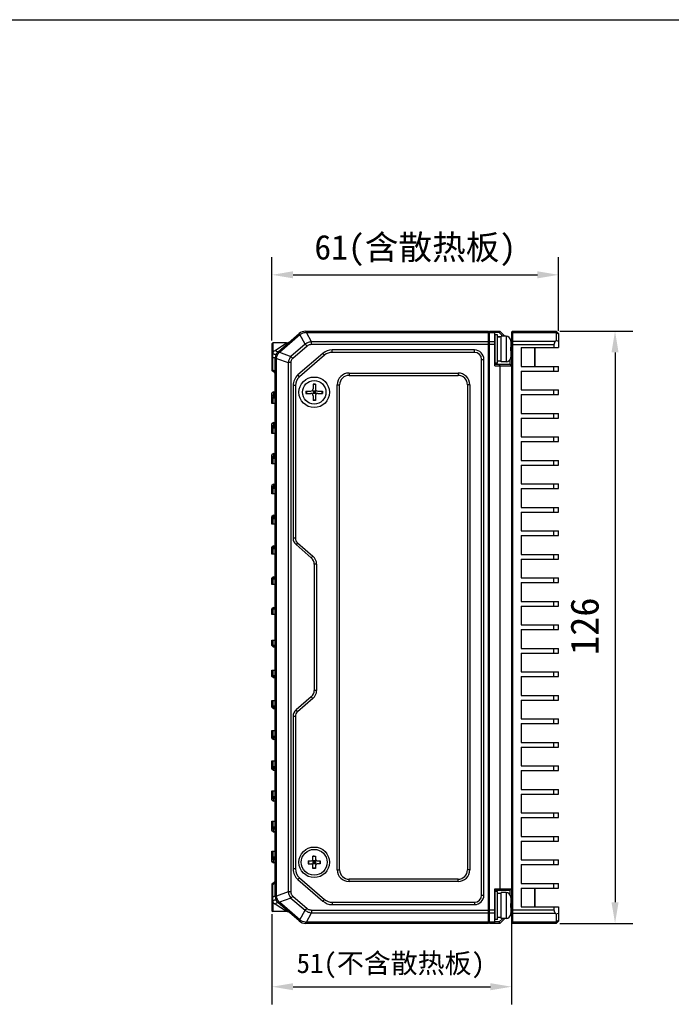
# Model space of a CAD drawing. Header units: millimetres. Extents: x 0 to 420, y 0 to 297.
# Tile 38 of 54: x 118 to 210, y 157 to 297. Entities that reach past the tile are written whole.
import ezdxf

# ---------------------------------------------------------------- set-up
doc = ezdxf.new("R2010")
doc.units = ezdxf.units.MM
doc.header["$LTSCALE"] = 23.1
doc.header["$PDMODE"] = 3
doc.header["$PDSIZE"] = 8
doc.layers.get('0').update_dxf_attribs({"linetype": 'CONTINUOUS'})
doc.layers.get('Defpoints').update_dxf_attribs({"linetype": 'CONTINUOUS'})
doc.layers.add('00_COMPONENTS', color=7, linetype='CONTINUOUS')
doc.layers.add('51__DRAFT_DIMS', color=7, linetype='CONTINUOUS')
doc.styles.get("Standard").update_dxf_attribs({"font": 'simfang.ttf'})
doc.dimstyles.new('DIMSTYLE_1', dxfattribs={"dimtxt": 4, "dimasz": 3, "dimexe": 2.5, "dimexo": 0.5, "dimgap": 1, "dimtad": 1, "dimlfac": 1.5, "dimdsep": 46, "dimtxsty": 'STANDARD', "dimblk": '_FILLED', "dimblk1": '_FILLED', "dimblk2": '_FILLED', "dimcen": 0.09, "dimclrt": 7, "dimazin": 2, "dimtp": 0.3, "dimtm": 0.3, "dimtfac": 1, "dimtofl": 0, "dimtmove": 0, "dimatfit": 3, "dimldrblk": '_FILLED', "dimfxl": 1, "dimtolj": 1, "dimarcsym": 0})
doc.dimstyles.new('DIMSTYLE_2', dxfattribs={"dimtxt": 4, "dimasz": 3, "dimexe": 2.5, "dimexo": 0.5, "dimgap": 1, "dimtad": 1, "dimlfac": 1.5, "dimdsep": 46, "dimtxsty": 'STANDARD', "dimblk": '_FILLED', "dimblk1": '_FILLED', "dimblk2": '_FILLED', "dimcen": 0.09, "dimclrt": 7, "dimazin": 2, "dimtp": 0.5, "dimtm": 0.5, "dimtfac": 1, "dimtofl": 0, "dimtmove": 0, "dimatfit": 3, "dimldrblk": '_FILLED', "dimfxl": 1, "dimtolj": 1, "dimarcsym": 0})

# ---------------------------------------------------------------- blocks, each defined once
blk = doc.blocks.new('_FILLED')
at = {"color": 0, "linetype": 'ByBlock'}
blk.add_solid([(0, 0), (-1, 0.167), (-1, -0.167)], dxfattribs=at)
blk = doc.blocks.new('*D20')
at = {"layer": '51__DRAFT_DIMS', "color": 0, "lineweight": -2}
for p, q in [((153.35, 251.51), (153.35, 263.31)), ((194.02, 252.88), (194.02, 263.31)), ((156.35, 260.81), (191.02, 260.81))]:
    blk.add_line(p, q, dxfattribs=at)
at = {"layer": 'Defpoints', "color": 0}
for p in [(194.02, 260.81), (194.02, 252.38), (153.35, 251.01)]:
    blk.add_point(p, dxfattribs=at)
at = {"layer": '51__DRAFT_DIMS', "color": 0, "linetype": 'ByBlock', "lineweight": -2, "xscale": 3, "yscale": 3, "zscale": 3, "rotation": 180}
blk.add_blockref('_FILLED', (153.35, 260.81), dxfattribs=at)
at = {"layer": '51__DRAFT_DIMS', "color": 0, "linetype": 'ByBlock', "lineweight": -2, "xscale": 3, "yscale": 3, "zscale": 3}
blk.add_blockref('_FILLED', (194.02, 260.81), dxfattribs=at)
at = {"layer": '51__DRAFT_DIMS', "color": 7, "insert": (173.69, 266.48), "char_height": 3.5, "attachment_point": 2, "line_spacing_factor": 0.9}
blk.add_mtext('\\A1;61(含散热板){}{{\\H0.7x;}{}}', dxfattribs=at)
blk = doc.blocks.new('*D2')
at = {"layer": '51__DRAFT_DIMS', "color": 0, "lineweight": -2}
for p, q in [((194.19, 252.81), (204.52, 252.81)), ((202.02, 249.81), (202.02, 171.81)), ((194.19, 168.81), (204.52, 168.81))]:
    blk.add_line(p, q, dxfattribs=at)
at = {"layer": 'Defpoints', "color": 0}
for p in [(193.69, 252.81), (193.69, 168.81), (202.02, 168.81)]:
    blk.add_point(p, dxfattribs=at)
at = {"layer": '51__DRAFT_DIMS', "color": 0, "linetype": 'ByBlock', "lineweight": -2, "xscale": 3, "yscale": 3, "zscale": 3}
for p, rotation in [((202.02, 252.81), 89.99999999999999), ((202.02, 168.81), 270)]:
    blk.add_blockref('_FILLED', p, dxfattribs=dict(at, rotation=rotation))
at = {"layer": '51__DRAFT_DIMS', "color": 7, "insert": (195.69, 210.96), "char_height": 4, "attachment_point": 2, "rotation": 90, "line_spacing_factor": 0.9}
blk.add_mtext('\\A1;126', dxfattribs=at)
blk = doc.blocks.new('*D21')
at = {"layer": '51__DRAFT_DIMS', "color": 0, "lineweight": -2}
for p, q in [((153.35, 170.11), (153.35, 157.33)), ((187.35, 169.98), (187.35, 157.33)), ((156.35, 159.83), (184.35, 159.83))]:
    blk.add_line(p, q, dxfattribs=at)
at = {"layer": 'Defpoints', "color": 0}
for p in [(153.35, 170.61), (187.35, 170.48), (187.35, 159.83)]:
    blk.add_point(p, dxfattribs=at)
at = {"layer": '51__DRAFT_DIMS', "color": 0, "linetype": 'ByBlock', "lineweight": -2, "xscale": 3, "yscale": 3, "zscale": 3, "rotation": 180}
blk.add_blockref('_FILLED', (153.35, 159.83), dxfattribs=at)
at = {"layer": '51__DRAFT_DIMS', "color": 0, "linetype": 'ByBlock', "lineweight": -2, "xscale": 3, "yscale": 3, "zscale": 3}
blk.add_blockref('_FILLED', (187.35, 159.83), dxfattribs=at)
at = {"layer": '51__DRAFT_DIMS', "color": 7, "insert": (170.21, 164.57), "char_height": 2.8, "attachment_point": 2, "line_spacing_factor": 0.9}
blk.add_mtext('\\A1;51(不含散热板){}{{\\H0.7x;}{}}', dxfattribs=at)

msp = doc.modelspace()

# ---------------------------------------------------------------- linework, layer by layer
at = {"color": 7}
msp.add_line((0, 297), (420, 297), dxfattribs=at)
at = {"layer": '00_COMPONENTS', "color": 7}
for p, q in [((158.1525, 252.8137), (158.123, 252.6431)), ((158.1525, 252.8137), (184.0877, 252.8137)), ((158.2425, 252.8137), (158.2425, 252.6519)), ((184.0877, 168.8137), (184.0877, 252.8137)), ((184.2211, 168.8137), (184.2211, 252.8137)), ((184.2211, 252.8137), (185.6877, 252.8137)), ((184.9544, 247.9138), (184.9544, 252.8137)), ((185.6877, 252.8137), (185.6049, 252.6137)), ((186.3877, 252.1137), (185.6877, 252.8137)), ((187.4877, 252.8137), (187.3544, 252.6804)), ((187.4877, 252.8137), (187.4877, 168.8137)), ((187.4877, 252.8137), (193.6877, 252.8137)), ((193.6877, 252.8137), (193.6877, 251.4804)), ((194.0211, 252.4804), (193.6877, 252.8137)), ((154.2388, 249.9062), (157.2181, 252.4673)), ((154.4222, 249.8205), (157.3327, 252.3225)), ((157.2124, 252.4625), (157.3327, 252.3225)), ((157.2181, 252.4673), (157.3407, 252.329)), ((157.3327, 252.3225), (157.3407, 252.329)), ((158.0882, 250.961), (157.3327, 252.3225)), ((158.9877, 251.3089), (158.2425, 252.6519)), ((158.2425, 252.6519), (184.0877, 252.6519)), ((184.0877, 252.2804), (184.2211, 252.2804)), ((184.0877, 252.0851), (184.2211, 252.0851)), ((184.2211, 252.6487), (184.9544, 252.6487)), ((185.6049, 252.6137), (184.9544, 252.6137)), ((185.3544, 252.2804), (185.0211, 252.2804)), ((185.0211, 248.2823), (185.0211, 252.2785)), ((185.3544, 248.2823), (185.3544, 252.2785)), ((186.1049, 252.1137), (185.6049, 252.6137)), ((185.8877, 248.4471), (185.8877, 252.1137)), ((186.5544, 252.1137), (185.8877, 252.1137)), ((186.5544, 252.1137), (186.5544, 248.4471)), ((187.2211, 251.4471), (187.2204, 251.4469)), ((187.2211, 251.4162), (187.2211, 250.5471)), ((187.3544, 252.6804), (187.3544, 168.9471)), ((187.4877, 252.6185), (187.3544, 252.5242)), ((187.4877, 252.6185), (193.6877, 252.6185)), ((193.6877, 251.4804), (193.5497, 251.3423)), ((194.0211, 252.3828), (193.6877, 252.6185)), ((194.0211, 251.3423), (193.6877, 251.4804)), ((194.0211, 252.4804), (194.0211, 250.4804)), ((153.3544, 251.0137), (153.4877, 251.1471)), ((153.3544, 251.0137), (153.3544, 247.2478)), ((153.4877, 251.1471), (153.4877, 249.8323)), ((155.4351, 251.1471), (153.4877, 251.1471)), ((153.8042, 250.0955), (155.4351, 251.1471)), ((158.0882, 250.961), (156.0561, 249.2141)), ((158.328, 250.682), (156.2959, 248.9351)), ((158.328, 250.682), (158.0882, 250.961)), ((158.9877, 250.9182), (158.9877, 251.3089)), ((184.0877, 251.3089), (158.9877, 251.3089)), ((184.0877, 250.9182), (158.9877, 250.9182)), ((161.8968, 249.8137), (161.8968, 250.1471)), ((182.0877, 250.1471), (161.8968, 250.1471)), ((182.0877, 249.8137), (182.0877, 250.1471)), ((184.0877, 250.5881), (184.2211, 250.5881)), ((184.0877, 250.1167), (184.2211, 250.1167)), ((184.9544, 251.3121), (184.2211, 251.3121)), ((184.9544, 250.9137), (184.2211, 250.9137)), ((185.0211, 251.2804), (184.9544, 251.2804)), ((184.9544, 251.1804), (185.0211, 251.1804)), ((187.2204, 250.5471), (187.2211, 250.5471)), ((187.2211, 250.0137), (187.2204, 250.0137)), ((187.3544, 251.1471), (187.2211, 251.2804)), ((187.3544, 251.1471), (187.2211, 251.0918)), ((187.2211, 250.281), (187.3544, 250.281)), ((187.2211, 250.0137), (187.2211, 249.1446)), ((187.4877, 251.3423), (187.3544, 251.248)), ((193.3544, 250.8709), (187.3544, 250.8709)), ((193.5497, 251.3423), (187.4877, 251.3423)), ((188.6877, 250.4804), (188.6877, 247.8137)), ((188.6877, 250.4804), (194.0211, 250.4804)), ((188.7544, 247.8137), (188.7544, 250.4804)), ((190.5744, 250.4804), (190.5744, 247.8137)), ((190.6411, 250.4804), (190.6411, 247.8137)), ((193.3544, 250.8709), (193.3544, 250.4804)), ((153.4877, 249.8323), (153.3544, 249.7867)), ((153.4655, 249.6151), (153.3544, 249.5707)), ((153.4322, 249.0309), (153.3544, 249.0378)), ((153.4322, 249.0309), (153.4322, 247.3245)), ((153.8211, 248.9962), (154.0232, 249.011)), ((153.8211, 172.6313), (153.8211, 248.9962)), ((153.8211, 248.9619), (154.0198, 248.9619)), ((154.0198, 172.6656), (154.0198, 248.9619)), ((154.0198, 248.9619), (155.6674, 248.3504)), ((154.2388, 249.9062), (154.3412, 249.7365)), ((154.3019, 249.9604), (154.4222, 249.8205)), ((154.4222, 249.8205), (156.0561, 249.2141)), ((156.2959, 248.9351), (156.0561, 249.2141)), ((160.5918, 249.6626), (157.0494, 246.6122)), ((160.8093, 249.41), (157.2669, 246.3596)), ((160.8093, 249.41), (160.5918, 249.6626)), ((182.0877, 249.8137), (161.8968, 249.8137)), ((183.0877, 172.8137), (183.0877, 248.8137)), ((183.0877, 248.8137), (183.4211, 248.8137)), ((183.4211, 172.8137), (183.4211, 248.8137)), ((184.9544, 249.3804), (185.0211, 249.3804)), ((185.0211, 249.2804), (184.9544, 249.2804)), ((187.1544, 248.1138), (187.1544, 248.835)), ((187.2204, 249.1138), (187.2211, 249.1137)), ((153.4322, 247.3245), (153.3544, 247.4333)), ((153.4429, 247.1222), (153.3544, 247.2478)), ((155.6674, 248.3504), (155.6674, 173.2771)), ((156.0211, 248.3504), (155.6674, 248.3504)), ((156.0211, 248.3504), (156.0211, 173.2771)), ((184.9544, 248.1138), (187.1544, 248.1138)), ((184.9544, 247.9138), (187.3544, 247.9138)), ((185.3544, 248.2804), (185.0211, 248.2804)), ((185.8877, 248.5637), (185.3544, 248.5637)), ((185.6877, 247.9138), (185.6049, 248.1138)), ((185.6877, 247.9138), (185.6877, 173.7137)), ((186.5544, 248.4471), (185.8877, 248.4471)), ((187.3544, 247.9138), (187.1544, 248.1138)), ((188.6877, 247.8137), (194.0211, 247.8137)), ((193.3544, 247.1471), (193.3544, 247.8137)), ((194.0211, 247.1471), (194.0211, 247.8137)), ((157.2669, 246.3596), (157.0494, 246.6122)), ((164.2877, 246.8804), (164.2877, 246.5471)), ((164.2877, 246.8804), (179.7544, 246.8804)), ((164.2877, 246.5471), (179.7544, 246.5471)), ((179.7544, 246.8804), (179.7544, 246.5471)), ((188.6877, 247.1471), (188.6877, 244.4804)), ((188.6877, 247.1471), (194.0211, 247.1471)), ((156.3544, 245.0966), (156.3544, 223.4473)), ((156.6877, 245.0966), (156.3544, 245.0966)), ((156.6877, 245.0966), (156.6877, 223.4473)), ((159.1877, 245.3237), (159.1877, 244.6471)), ((159.5211, 245.3237), (159.1877, 245.3237)), ((159.5211, 245.246), (159.1877, 245.246)), ((159.5211, 245.3237), (159.5211, 244.6471)), ((162.6211, 176.4137), (162.6211, 245.2137)), ((162.6211, 245.2137), (162.9544, 245.2137)), ((162.9544, 176.4137), (162.9544, 245.2137)), ((181.0877, 245.2137), (181.0877, 176.4137)), ((181.4211, 245.2137), (181.0877, 245.2137)), ((181.4211, 245.2137), (181.4211, 176.4137)), ((188.6877, 244.4804), (194.0211, 244.4804)), ((193.3544, 243.8137), (193.3544, 244.4804)), ((194.0211, 243.8137), (194.0211, 244.4804)), ((153.5544, 244.2337), (153.3544, 244.0337)), ((153.5544, 244.1795), (153.3544, 244.012)), ((153.3544, 242.5804), (153.3544, 244.0337)), ((153.5544, 243.7975), (153.3544, 243.6301)), ((153.5544, 243.5804), (153.3544, 243.3804)), ((153.3544, 243.3804), (153.8211, 243.3804)), ((153.6911, 243.5804), (153.5497, 243.3804)), ((153.5497, 242.5804), (153.5497, 243.3804)), ((153.5544, 244.2337), (153.5544, 243.5804)), ((153.5544, 244.2337), (153.8211, 244.2337)), ((153.5544, 244.1795), (153.8211, 244.1795)), ((153.5544, 243.7975), (153.8211, 243.7975)), ((153.5544, 243.5804), (153.8211, 243.5804)), ((158.165, 244.3137), (158.165, 243.9804)), ((158.165, 244.3137), (158.8544, 244.3137)), ((158.165, 243.9804), (158.8544, 243.9804)), ((158.2672, 244.3137), (158.2672, 243.9804)), ((159.1877, 244.3137), (159.0915, 244.4128)), ((159.1877, 243.9804), (159.0915, 243.8813)), ((159.1877, 243.9786), (159.5211, 244.3155)), ((159.1877, 244.3155), (159.1877, 243.9786)), ((159.5211, 243.9786), (159.1877, 244.3155)), ((159.5211, 244.1471), (159.1877, 244.1471)), ((159.5193, 243.9804), (159.1877, 243.9804)), ((159.1877, 243.6471), (159.1877, 242.9704)), ((159.5211, 243.0481), (159.1877, 243.0481)), ((159.5211, 244.3137), (159.1895, 244.3137)), ((159.3544, 244.3137), (159.3544, 243.9804)), ((159.5211, 244.3137), (159.6173, 244.4128)), ((159.5211, 244.3155), (159.5211, 243.9786)), ((159.5211, 243.9804), (159.6173, 243.8813)), ((159.5211, 243.6471), (159.5211, 242.9704)), ((159.8544, 244.3137), (160.5183, 244.3137)), ((159.8544, 243.9804), (160.5183, 243.9804)), ((160.4416, 244.3137), (160.4416, 243.9804)), ((160.5183, 244.3137), (160.5183, 243.9804)), ((188.6877, 243.8137), (188.6877, 241.1471)), ((188.6877, 243.8137), (194.0211, 243.8137)), ((153.8211, 242.5804), (153.3544, 242.5804)), ((159.5211, 242.9704), (159.1877, 242.9704)), ((188.6877, 241.1471), (194.0211, 241.1471)), ((188.6877, 240.4804), (188.6877, 237.8137)), ((188.6877, 240.4804), (194.0211, 240.4804)), ((193.3544, 240.4804), (193.3544, 241.1471)), ((194.0211, 240.4804), (194.0211, 241.1471)), ((153.5544, 239.8604), (153.3544, 239.6604)), ((153.5544, 239.8179), (153.3544, 239.6434)), ((153.3544, 238.3004), (153.3544, 239.6604)), ((153.5544, 239.4704), (153.3544, 239.2959)), ((153.5544, 239.3004), (153.3544, 239.1004)), ((153.3544, 239.1004), (153.8211, 239.1004)), ((153.6911, 239.3004), (153.5497, 239.1004)), ((153.5497, 238.3004), (153.5497, 239.1004)), ((153.5544, 239.8604), (153.5544, 239.3004)), ((153.5544, 239.8604), (153.8211, 239.8604)), ((153.5544, 239.8179), (153.8211, 239.8179)), ((153.5544, 239.4704), (153.8211, 239.4704)), ((153.5544, 239.3004), (153.8211, 239.3004)), ((153.8211, 238.3004), (153.3544, 238.3004)), ((188.6877, 237.8137), (194.0211, 237.8137)), ((193.3544, 237.1471), (193.3544, 237.8137)), ((194.0211, 237.1471), (194.0211, 237.8137)), ((188.6877, 237.1471), (188.6877, 234.4804)), ((188.6877, 237.1471), (194.0211, 237.1471)), ((153.5544, 235.4871), (153.3544, 235.2871)), ((153.5544, 235.4558), (153.3544, 235.2746)), ((153.3544, 234.0204), (153.3544, 235.2871)), ((153.5544, 235.1455), (153.3544, 234.9642)), ((153.5544, 235.0204), (153.3544, 234.8204)), ((153.3544, 234.8204), (153.8211, 234.8204)), ((153.6911, 235.0204), (153.5497, 234.8204)), ((153.5497, 234.0204), (153.5497, 234.8204)), ((153.5544, 235.4871), (153.5544, 235.0204)), ((153.5544, 235.4871), (153.8211, 235.4871)), ((153.5544, 235.4558), (153.8211, 235.4558)), ((153.5544, 235.1455), (153.8211, 235.1455)), ((153.5544, 235.0204), (153.8211, 235.0204)), ((153.8211, 234.0204), (153.3544, 234.0204)), ((188.6877, 234.4804), (194.0211, 234.4804)), ((188.6877, 233.8137), (188.6877, 231.1471)), ((188.6877, 233.8137), (194.0211, 233.8137)), ((193.3544, 233.8137), (193.3544, 234.4804)), ((194.0211, 233.8137), (194.0211, 234.4804)), ((153.5544, 231.1137), (153.3544, 230.9137)), ((153.5544, 231.0927), (153.3544, 230.9053)), ((153.3544, 229.7404), (153.3544, 230.9137)), ((153.5544, 230.8246), (153.3544, 230.6372)), ((153.5544, 230.7404), (153.3544, 230.5404)), ((153.3544, 230.5404), (153.8211, 230.5404)), ((153.6911, 230.7404), (153.5497, 230.5404)), ((153.5497, 229.7404), (153.5497, 230.5404)), ((153.5544, 231.1137), (153.5544, 230.7404)), ((153.5544, 231.1137), (153.8211, 231.1137)), ((153.5544, 231.0927), (153.8211, 231.0927)), ((153.5544, 230.8246), (153.8211, 230.8246)), ((153.5544, 230.7404), (153.8211, 230.7404)), ((188.6877, 231.1471), (194.0211, 231.1471)), ((188.6877, 230.4804), (188.6877, 227.8137)), ((188.6877, 230.4804), (194.0211, 230.4804)), ((193.3544, 230.4804), (193.3544, 231.1471)), ((194.0211, 230.4804), (194.0211, 231.1471)), ((153.8211, 229.7404), (153.3544, 229.7404)), ((188.6877, 227.8137), (194.0211, 227.8137)), ((193.3544, 227.1471), (193.3544, 227.8137)), ((194.0211, 227.1471), (194.0211, 227.8137)), ((153.5544, 226.7404), (153.3544, 226.5404)), ((153.5544, 226.728), (153.3544, 226.5355)), ((153.3544, 225.4604), (153.3544, 226.5404)), ((153.5544, 226.5098), (153.3544, 226.3172)), ((153.5544, 226.4604), (153.3544, 226.2604)), ((153.3544, 226.2604), (153.8211, 226.2604)), ((153.6911, 226.4604), (153.5497, 226.2604)), ((153.5497, 225.4604), (153.5497, 226.2604)), ((153.5544, 226.7404), (153.5544, 226.4604)), ((153.5544, 226.7404), (153.8211, 226.7404)), ((153.5544, 226.728), (153.8211, 226.728)), ((153.5544, 226.5098), (153.8211, 226.5098)), ((153.5544, 226.4604), (153.8211, 226.4604)), ((188.6877, 227.1471), (188.6877, 224.4804)), ((188.6877, 227.1471), (194.0211, 227.1471)), ((153.8211, 225.4604), (153.3544, 225.4604)), ((188.6877, 224.4804), (194.0211, 224.4804)), ((188.6877, 223.8137), (188.6877, 221.1471)), ((188.6877, 223.8137), (194.0211, 223.8137)), ((193.3544, 223.8137), (193.3544, 224.4804)), ((194.0211, 223.8137), (194.0211, 224.4804)), ((153.5544, 222.3671), (153.3544, 222.1671)), ((153.5544, 222.3614), (153.3544, 222.1648)), ((153.5544, 222.203), (153.3544, 222.0064)), ((153.5544, 222.1804), (153.3544, 221.9804)), ((153.3544, 221.1804), (153.3544, 222.1671)), ((153.6911, 222.1804), (153.5497, 221.9804)), ((153.5544, 222.3671), (153.5544, 222.1804)), ((153.5544, 222.3671), (153.8211, 222.3671)), ((153.5544, 222.3614), (153.8211, 222.3614)), ((153.5544, 222.203), (153.8211, 222.203)), ((153.5544, 222.1804), (153.8211, 222.1804)), ((156.6877, 223.4473), (156.3544, 223.4473)), ((156.9889, 222.7906), (156.7714, 222.538)), ((156.7714, 222.538), (158.9374, 220.6728)), ((156.9889, 222.7906), (159.1549, 220.9254)), ((153.3544, 221.9804), (153.8211, 221.9804)), ((153.8211, 221.1804), (153.3544, 221.1804)), ((153.5497, 221.1804), (153.5497, 221.9804)), ((159.1549, 220.9254), (158.9374, 220.6728)), ((188.6877, 221.1471), (194.0211, 221.1471)), ((193.3544, 220.4804), (193.3544, 221.1471)), ((194.0211, 220.4804), (194.0211, 221.1471)), ((159.3544, 219.7635), (159.3544, 201.864)), ((159.6877, 219.7635), (159.3544, 219.7635)), ((159.6877, 219.7635), (159.6877, 201.864)), ((188.6877, 220.4804), (188.6877, 217.8137)), ((188.6877, 220.4804), (194.0211, 220.4804)), ((153.5544, 217.9937), (153.3544, 217.7937)), ((153.5544, 217.9923), (153.3544, 217.7932)), ((153.5544, 217.9062), (153.3544, 217.707)), ((153.5544, 217.9004), (153.3544, 217.7004)), ((153.6911, 217.9004), (153.5497, 217.7004)), ((153.5544, 217.9937), (153.5544, 217.9004)), ((153.5544, 217.9937), (153.8211, 217.9937)), ((153.5544, 217.9923), (153.8211, 217.9923)), ((153.5544, 217.9062), (153.8211, 217.9062)), ((153.5544, 217.9004), (153.8211, 217.9004)), ((153.3544, 216.9004), (153.3544, 217.7937)), ((153.3544, 217.7004), (153.8211, 217.7004)), ((153.8211, 216.9004), (153.3544, 216.9004)), ((153.5497, 216.9004), (153.5497, 217.7004)), ((188.6877, 217.8137), (194.0211, 217.8137)), ((188.6877, 217.1471), (188.6877, 214.4804)), ((188.6877, 217.1471), (194.0211, 217.1471)), ((193.3544, 217.1471), (193.3544, 217.8137)), ((194.0211, 217.1471), (194.0211, 217.8137)), ((188.6877, 214.4804), (194.0211, 214.4804)), ((188.6877, 213.8137), (188.6877, 211.1471)), ((188.6877, 213.8137), (194.0211, 213.8137)), ((193.3544, 213.8137), (193.3544, 214.4804)), ((194.0211, 213.8137), (194.0211, 214.4804)), ((153.5544, 213.6204), (153.3544, 213.4204)), ((153.3544, 212.6204), (153.3544, 213.4204)), ((153.3544, 213.4204), (153.8211, 213.4204)), ((153.8211, 212.6204), (153.3544, 212.6204)), ((153.6911, 213.6204), (153.5497, 213.4204)), ((153.5497, 212.6204), (153.5497, 213.4204)), ((153.5544, 213.6204), (153.8211, 213.6204)), ((188.6877, 211.1471), (194.0211, 211.1471)), ((193.3544, 210.4804), (193.3544, 211.1471)), ((194.0211, 210.4804), (194.0211, 211.1471)), ((188.6877, 210.4804), (188.6877, 207.8137)), ((188.6877, 210.4804), (194.0211, 210.4804)), ((153.3544, 208.2071), (153.3544, 209.0071)), ((153.3544, 209.0071), (153.8211, 209.0071)), ((153.8211, 208.2071), (153.3544, 208.2071)), ((153.5544, 208.0071), (153.3544, 208.2071)), ((153.5497, 208.2071), (153.5497, 209.0071)), ((153.6911, 208.0071), (153.5497, 208.2071)), ((153.8211, 208.0071), (153.5544, 208.0071)), ((188.6877, 207.8137), (194.0211, 207.8137)), ((188.6877, 207.1471), (194.0211, 207.1471)), ((188.6877, 207.1471), (188.6877, 204.4804)), ((193.3544, 207.1471), (193.3544, 207.8137)), ((194.0211, 207.1471), (194.0211, 207.8137)), ((153.3544, 203.8337), (153.3544, 204.7271)), ((153.3544, 204.7271), (153.8211, 204.7271)), ((153.8211, 203.9271), (153.3544, 203.9271)), ((153.5544, 203.7271), (153.3544, 203.9271)), ((153.5544, 203.7213), (153.3544, 203.9204)), ((153.5497, 203.9271), (153.5497, 204.7271)), ((153.6911, 203.7271), (153.5497, 203.9271)), ((188.6877, 204.4804), (194.0211, 204.4804)), ((193.3544, 203.8137), (193.3544, 204.4804)), ((194.0211, 203.8137), (194.0211, 204.4804)), ((153.5544, 203.6352), (153.3544, 203.8343)), ((153.5544, 203.6337), (153.3544, 203.8337)), ((153.5544, 203.7271), (153.5544, 203.6337)), ((153.8211, 203.7271), (153.5544, 203.7271)), ((153.8211, 203.7213), (153.5544, 203.7213)), ((153.8211, 203.6352), (153.5544, 203.6352)), ((153.8211, 203.6337), (153.5544, 203.6337)), ((188.6877, 203.8137), (194.0211, 203.8137)), ((188.6877, 203.8137), (188.6877, 201.1471)), ((159.6877, 201.864), (159.3544, 201.864)), ((188.6877, 201.1471), (194.0211, 201.1471)), ((193.3544, 200.4804), (193.3544, 201.1471)), ((194.0211, 200.4804), (194.0211, 201.1471)), ((153.3544, 199.4604), (153.3544, 200.4471)), ((153.3544, 200.4471), (153.8211, 200.4471)), ((153.5497, 199.6471), (153.5497, 200.4471)), ((158.9374, 200.9547), (156.7714, 199.0895)), ((159.1549, 200.7021), (156.9889, 198.8369)), ((159.1549, 200.7021), (158.9374, 200.9547)), ((188.6877, 200.4804), (194.0211, 200.4804)), ((188.6877, 200.4804), (188.6877, 197.8137)), ((153.8211, 199.6471), (153.3544, 199.6471)), ((153.5544, 199.4471), (153.3544, 199.6471)), ((153.5544, 199.4244), (153.3544, 199.621)), ((153.5544, 199.2661), (153.3544, 199.4627)), ((153.5544, 199.2604), (153.3544, 199.4604)), ((153.6911, 199.4471), (153.5497, 199.6471)), ((153.5544, 199.4471), (153.5544, 199.2604)), ((153.8211, 199.4471), (153.5544, 199.4471)), ((153.8211, 199.4244), (153.5544, 199.4244)), ((153.8211, 199.2661), (153.5544, 199.2661)), ((153.8211, 199.2604), (153.5544, 199.2604)), ((156.9889, 198.8369), (156.7714, 199.0895)), ((156.3544, 198.1801), (156.3544, 176.5308)), ((156.6877, 198.1801), (156.3544, 198.1801)), ((156.6877, 198.1801), (156.6877, 176.5308)), ((188.6877, 197.8137), (194.0211, 197.8137)), ((188.6877, 197.1471), (194.0211, 197.1471)), ((188.6877, 197.1471), (188.6877, 194.4804)), ((193.3544, 197.1471), (193.3544, 197.8137)), ((194.0211, 197.1471), (194.0211, 197.8137)), ((153.3544, 195.0871), (153.3544, 196.1671)), ((153.3544, 196.1671), (153.8211, 196.1671)), ((153.5497, 195.3671), (153.5497, 196.1671)), ((153.3544, 195.3671), (153.8211, 195.3671)), ((153.3544, 195.3671), (153.5544, 195.1671)), ((153.3544, 195.3103), (153.5544, 195.1177)), ((153.3544, 195.092), (153.5544, 194.8994)), ((153.3544, 195.0871), (153.5544, 194.8871)), ((153.5497, 195.3671), (153.6911, 195.1671)), ((153.5544, 194.8871), (153.5544, 195.1671)), ((153.5544, 195.1671), (153.8211, 195.1671)), ((153.8211, 195.1177), (153.5544, 195.1177)), ((153.8211, 194.8994), (153.5544, 194.8994)), ((153.8211, 194.8871), (153.5544, 194.8871)), ((188.6877, 194.4804), (194.0211, 194.4804)), ((193.3544, 193.8137), (193.3544, 194.4804)), ((194.0211, 193.8137), (194.0211, 194.4804)), ((188.6877, 193.8137), (194.0211, 193.8137)), ((188.6877, 193.8137), (188.6877, 191.1471)), ((153.3544, 190.7137), (153.3544, 191.8871)), ((153.3544, 191.8871), (153.8211, 191.8871)), ((153.5497, 191.0871), (153.5497, 191.8871)), ((153.3544, 191.0871), (153.5544, 190.8871)), ((153.3544, 191.0871), (153.8211, 191.0871)), ((153.3544, 190.9902), (153.5544, 190.8029)), ((153.3544, 190.7221), (153.5544, 190.5348)), ((153.3544, 190.7137), (153.5544, 190.5137)), ((153.5497, 191.0871), (153.6911, 190.8871)), ((153.5544, 190.5137), (153.5544, 190.8871)), ((153.5544, 190.8871), (153.8211, 190.8871)), ((153.8211, 190.8029), (153.5544, 190.8029)), ((153.8211, 190.5348), (153.5544, 190.5348)), ((153.8211, 190.5137), (153.5544, 190.5137)), ((188.6877, 191.1471), (194.0211, 191.1471)), ((188.6877, 190.4804), (194.0211, 190.4804)), ((188.6877, 190.4804), (188.6877, 187.8137)), ((193.3544, 190.4804), (193.3544, 191.1471)), ((194.0211, 190.4804), (194.0211, 191.1471)), ((153.3544, 186.3404), (153.3544, 187.6071)), ((153.3544, 187.6071), (153.8211, 187.6071)), ((153.5497, 186.8071), (153.5497, 187.6071)), ((188.6877, 187.8137), (194.0211, 187.8137)), ((193.3544, 187.1471), (193.3544, 187.8137)), ((194.0211, 187.1471), (194.0211, 187.8137)), ((153.3544, 186.8071), (153.5544, 186.6071)), ((153.3544, 186.8071), (153.8211, 186.8071)), ((153.3544, 186.6632), (153.5544, 186.482)), ((153.3544, 186.3529), (153.5544, 186.1717)), ((153.3544, 186.3404), (153.5544, 186.1404)), ((153.5497, 186.8071), (153.6911, 186.6071)), ((153.5544, 186.1404), (153.5544, 186.6071)), ((153.5544, 186.6071), (153.8211, 186.6071)), ((153.8211, 186.482), (153.5544, 186.482)), ((153.8211, 186.1717), (153.5544, 186.1717)), ((153.8211, 186.1404), (153.5544, 186.1404)), ((188.6877, 187.1471), (194.0211, 187.1471)), ((188.6877, 187.1471), (188.6877, 184.4804)), ((188.6877, 184.4804), (194.0211, 184.4804)), ((193.3544, 183.8137), (193.3544, 184.4804)), ((194.0211, 183.8137), (194.0211, 184.4804)), ((153.3544, 181.9671), (153.3544, 183.3271)), ((153.3544, 183.3271), (153.8211, 183.3271)), ((153.5497, 182.5271), (153.5497, 183.3271)), ((188.6877, 183.8137), (194.0211, 183.8137)), ((188.6877, 183.8137), (188.6877, 181.1471)), ((153.3544, 182.5271), (153.8211, 182.5271)), ((153.3544, 182.5271), (153.5544, 182.3271)), ((153.3544, 182.3316), (153.5544, 182.1571)), ((153.3544, 181.9841), (153.5544, 181.8096)), ((153.3544, 181.9671), (153.5544, 181.7671)), ((153.5497, 182.5271), (153.6911, 182.3271)), ((153.5544, 182.3271), (153.8211, 182.3271)), ((153.5544, 181.7671), (153.5544, 182.3271)), ((153.8211, 182.1571), (153.5544, 182.1571)), ((153.8211, 181.8096), (153.5544, 181.8096)), ((153.8211, 181.7671), (153.5544, 181.7671)), ((188.6877, 181.1471), (194.0211, 181.1471)), ((188.6877, 180.4804), (194.0211, 180.4804)), ((188.6877, 180.4804), (188.6877, 177.8137)), ((193.3544, 180.4804), (193.3544, 181.1471)), ((194.0211, 180.4804), (194.0211, 181.1471)), ((153.3544, 179.0471), (153.8211, 179.0471)), ((153.3544, 177.5937), (153.3544, 179.0471)), ((153.5497, 178.2471), (153.5497, 179.0471)), ((153.3544, 178.2471), (153.8211, 178.2471)), ((153.3544, 178.2471), (153.5544, 178.0471)), ((153.3544, 177.9974), (153.5544, 177.8299)), ((153.3544, 177.6154), (153.5544, 177.448)), ((153.3544, 177.5937), (153.5544, 177.3937)), ((153.5497, 178.2471), (153.6911, 178.0471)), ((153.5544, 178.0471), (153.8211, 178.0471)), ((153.5544, 177.3937), (153.5544, 178.0471)), ((153.8211, 177.8299), (153.5544, 177.8299)), ((153.8211, 177.448), (153.5544, 177.448)), ((153.8211, 177.3937), (153.5544, 177.3937)), ((158.4944, 177.6804), (158.9544, 177.6804)), ((158.5282, 177.6804), (158.5282, 177.2804)), ((159.613, 177.2218), (159.0958, 177.739)), ((159.0958, 177.2218), (159.613, 177.739)), ((159.3544, 178.3405), (159.1544, 178.3404)), ((159.1544, 177.8804), (159.1544, 178.3404)), ((159.5544, 178.3066), (159.1544, 178.3066)), ((159.5544, 177.6804), (159.1544, 177.6804)), ((159.1544, 177.6804), (159.1544, 177.2804)), ((159.5544, 177.4804), (159.1544, 177.4804)), ((159.3544, 178.3405), (159.5544, 178.3404)), ((159.3544, 177.6804), (159.3544, 177.2804)), ((159.5544, 178.3404), (159.5544, 177.8804)), ((159.5544, 177.6804), (159.5544, 177.2804)), ((159.7544, 177.6804), (160.2144, 177.6804)), ((160.1806, 177.6804), (160.1806, 177.2804)), ((188.6877, 177.8137), (194.0211, 177.8137)), ((193.3544, 177.1471), (193.3544, 177.8137)), ((194.0211, 177.1471), (194.0211, 177.8137)), ((156.6877, 176.5308), (156.3544, 176.5308)), ((158.4944, 177.2804), (158.9544, 177.2804)), ((159.5544, 177.2804), (159.1544, 177.2804)), ((159.1544, 176.6204), (159.1544, 177.0804)), ((159.5544, 176.6542), (159.1544, 176.6542)), ((159.3544, 176.6202), (159.1544, 176.6204)), ((159.5544, 176.6204), (159.3544, 176.6202)), ((159.5544, 177.0804), (159.5544, 176.6204)), ((160.2144, 177.2804), (159.7544, 177.2804)), ((162.6211, 176.4137), (162.9544, 176.4137)), ((181.4211, 176.4137), (181.0877, 176.4137)), ((188.6877, 177.1471), (194.0211, 177.1471)), ((188.6877, 177.1471), (188.6877, 174.4804)), ((157.2669, 175.2679), (157.0494, 175.0153)), ((157.0494, 175.0153), (160.5918, 171.9649)), ((157.2669, 175.2679), (160.8093, 172.2174)), ((179.7544, 175.0804), (164.2877, 175.0804)), ((164.2877, 174.7471), (164.2877, 175.0804)), ((179.7544, 174.7471), (164.2877, 174.7471)), ((179.7544, 174.7471), (179.7544, 175.0804)), ((153.4429, 174.5052), (153.3544, 174.3797)), ((153.3544, 174.3797), (153.3544, 170.6137)), ((153.4322, 174.3029), (153.3544, 174.1941)), ((153.4322, 174.3029), (153.4322, 172.5966)), ((155.6674, 173.2771), (154.0198, 172.6656)), ((156.0211, 173.2771), (155.6674, 173.2771)), ((184.9544, 173.7137), (187.3544, 173.7137)), ((184.9544, 168.8137), (184.9544, 173.7137)), ((184.9544, 173.5137), (187.1544, 173.5137)), ((185.3544, 173.3471), (185.0211, 173.3471)), ((185.0211, 169.3489), (185.0211, 173.3452)), ((185.3544, 169.3489), (185.3544, 173.3452)), ((185.6877, 173.7137), (185.6049, 173.5137)), ((187.3544, 173.7137), (187.1544, 173.5137)), ((187.1544, 172.7924), (187.1544, 173.5137)), ((188.6877, 174.4804), (194.0211, 174.4804)), ((188.6877, 173.8137), (194.0211, 173.8137)), ((188.6877, 173.8137), (188.6877, 171.1471)), ((188.7544, 171.1471), (188.7544, 173.8137)), ((190.5744, 173.8137), (190.5744, 171.1471)), ((190.6411, 173.8137), (190.6411, 171.1471)), ((193.3544, 173.8137), (193.3544, 174.4804)), ((194.0211, 173.8137), (194.0211, 174.4804)), ((153.4322, 172.5966), (153.3544, 172.5896)), ((153.4655, 172.0124), (153.3544, 172.0567)), ((153.4877, 171.7951), (153.3544, 171.8408)), ((153.4877, 171.7951), (153.4877, 170.4804)), ((153.8211, 172.6656), (154.0198, 172.6656)), ((153.8211, 172.6313), (154.0232, 172.6165)), ((154.2388, 171.7213), (154.3412, 171.8909)), ((154.3019, 171.667), (154.4222, 171.8069)), ((156.0561, 172.4134), (154.4222, 171.8069)), ((157.3327, 169.3049), (154.4222, 171.8069)), ((156.2959, 172.6924), (156.0561, 172.4134)), ((156.0561, 172.4134), (158.0882, 170.6665)), ((156.2959, 172.6924), (158.328, 170.9455)), ((160.8093, 172.2174), (160.5918, 171.9649)), ((161.8968, 171.8137), (182.0877, 171.8137)), ((161.8968, 171.8137), (161.8968, 171.4804)), ((182.0877, 171.8137), (182.0877, 171.4804)), ((183.0877, 172.8137), (183.4211, 172.8137)), ((185.0211, 172.3471), (184.9544, 172.3471)), ((184.9544, 172.2471), (185.0211, 172.2471)), ((186.5544, 173.1804), (185.8877, 173.1804)), ((185.8877, 169.5137), (185.8877, 173.1804)), ((186.5544, 173.1804), (186.5544, 169.5137)), ((187.2211, 172.5137), (187.2204, 172.5136)), ((187.2211, 172.4828), (187.2211, 171.6137)), ((153.3544, 170.6137), (153.4877, 170.4804)), ((155.4351, 170.4804), (153.4877, 170.4804)), ((155.4351, 170.4804), (153.8042, 171.5319)), ((157.2181, 169.1601), (154.2388, 171.7213)), ((157.3327, 169.3049), (158.0882, 170.6665)), ((158.328, 170.9455), (158.0882, 170.6665)), ((158.9877, 170.7092), (184.0877, 170.7092)), ((158.9877, 170.7092), (158.9877, 170.3186)), ((161.8968, 171.4804), (182.0877, 171.4804)), ((184.0877, 171.5108), (184.2211, 171.5108)), ((184.0877, 171.0394), (184.2211, 171.0394)), ((184.2211, 170.7137), (184.9544, 170.7137)), ((184.9544, 170.4471), (185.0211, 170.4471)), ((187.2204, 171.6137), (187.2211, 171.6137)), ((187.2211, 171.0804), (187.2204, 171.0804)), ((187.2211, 171.3464), (187.3544, 171.3464)), ((187.2211, 171.0804), (187.2211, 170.2113)), ((187.3544, 170.4804), (187.2211, 170.5356)), ((187.2211, 170.3471), (187.3544, 170.4804)), ((187.3544, 170.7565), (193.3544, 170.7565)), ((188.6877, 171.1471), (194.0211, 171.1471)), ((193.3544, 171.1471), (193.3544, 170.7565)), ((194.0211, 171.1471), (194.0211, 169.1471)), ((157.2124, 169.165), (157.3327, 169.3049)), ((157.2181, 169.1601), (157.3407, 169.2985)), ((157.3407, 169.2985), (157.3327, 169.3049)), ((158.2425, 168.9755), (158.9877, 170.3186)), ((158.9877, 170.3186), (184.0877, 170.3186)), ((184.0877, 169.5423), (184.2211, 169.5423)), ((184.0877, 169.3471), (184.2211, 169.3471)), ((184.2211, 170.3154), (184.9544, 170.3154)), ((185.0211, 170.3471), (184.9544, 170.3471)), ((185.6049, 169.0137), (184.9544, 169.0137)), ((185.3544, 169.3471), (185.0211, 169.3471)), ((185.8877, 169.6304), (185.3544, 169.6304)), ((185.6049, 169.0137), (186.1049, 169.5137)), ((185.6877, 168.8137), (185.6049, 169.0137)), ((185.6877, 168.8137), (186.3877, 169.5137)), ((186.5544, 169.5137), (185.8877, 169.5137)), ((187.2204, 170.1805), (187.2211, 170.1804)), ((187.4877, 170.2851), (187.3544, 170.3794)), ((187.4877, 169.009), (187.3544, 169.1033)), ((187.4877, 170.2851), (193.5497, 170.2851)), ((193.6877, 169.009), (187.4877, 169.009)), ((193.5497, 170.2851), (193.6877, 170.1471)), ((193.6877, 170.1471), (194.0211, 170.2851)), ((193.6877, 170.1471), (193.6877, 168.8137)), ((194.0211, 169.2447), (193.6877, 169.009)), ((194.0211, 169.1471), (193.6877, 168.8137)), ((158.1525, 168.8137), (158.123, 168.9843)), ((184.0877, 168.8137), (158.1525, 168.8137)), ((184.0877, 168.9755), (158.2425, 168.9755)), ((158.2425, 168.8137), (158.2425, 168.9755)), ((184.9544, 168.9787), (184.2211, 168.9787)), ((185.6877, 168.8137), (184.2211, 168.8137)), ((187.4877, 168.8137), (187.3544, 168.9471)), ((193.6877, 168.8137), (187.4877, 168.8137))]:
    msp.add_line(p, q, dxfattribs=at)
for centre, radius in [((159.3544, 244.1471), 2.1667), ((159.3544, 244.1471), 1.6667), ((159.3544, 177.4804), 2.1667), ((159.3544, 177.4804), 1.8333)]:
    msp.add_circle(centre, radius, dxfattribs=at)
for centre, radius, start, end in [((158.1525, 251.3804), 1.4333, 90, 130.683972), ((159.11, 240.0784), 12.6034, 93.946955, 94.491739), ((186.5544, 251.4471), 0.6667, 0, 90), ((186.519, 251.4162), 0.702, 359.999276, 2.511062), ((155.4351, 251.8137), 0.6667, 270, 310.683972), ((161.8968, 248.1471), 2, 90, 130.732107), ((182.0877, 248.8137), 1.3333, 0, 90), ((155.0211, 248.9962), 1.2, 130.683972, 180), ((163.3596, 248.3441), 9.3602, 175.914288, 176.215442), ((161.6376, 242.7821), 10.0798, 135.711597, 136.374645), ((161.8968, 248.1471), 1.6667, 90, 130.732107), ((182.0877, 248.8137), 1, 0, 90), ((186.5544, 249.1137), 0.6667, 270, 360), ((186.519, 249.1446), 0.702, 357.488938, 0.000724), ((153.2189, 246.4943), 0.6667, 25.412247, 70.364431), ((158.3544, 245.0966), 2, 130.732107, 180), ((158.3544, 245.0966), 1.6667, 130.732107, 180), ((164.2877, 245.2137), 1.6667, 90, 180), ((164.2877, 245.2137), 1.3333, 90, 180), ((179.7544, 245.2137), 1.6667, 0, 90), ((179.7544, 245.2137), 1.3333, 0, 90), ((158.8544, 244.6471), 0.3333, 270, 360), ((159.8544, 244.6471), 0.3333, 180, 270), ((158.8544, 243.6471), 0.3333, 0, 90), ((159.8544, 243.6471), 0.3333, 90, 180), ((157.5544, 223.4473), 1.2, 180, 229.267893), ((157.5544, 223.4473), 0.8667, 180, 229.267893), ((158.1544, 219.7635), 1.2, 0, 49.267893), ((158.1544, 219.7635), 1.5333, 0, 49.267893), ((158.1544, 201.864), 1.2, 310.732107, 360), ((158.1544, 201.864), 1.5333, 310.732107, 360), ((157.5544, 198.1801), 1.2, 130.732107, 180), ((157.5544, 198.1801), 0.8667, 130.732107, 180), ((275.9475, 177.4804), 117.4533, 179.902436, 180.097564), ((158.9544, 177.8804), 0.2, 270, 360), ((159.7544, 177.8804), 0.2, 180, 270), ((42.7613, 177.4804), 117.4533, 359.902436, 0.097564), ((158.3544, 176.5308), 2, 180, 229.267893), ((158.3544, 176.5308), 1.6667, 180, 229.267893), ((158.9544, 177.0804), 0.2, 0, 90), ((159.7544, 177.0804), 0.2, 90, 180), ((164.2877, 176.4137), 1.6667, 180, 270), ((164.2877, 176.4137), 1.3333, 180, 270), ((179.7544, 176.4137), 1.6667, 270, 360), ((179.7544, 176.4137), 1.3333, 270, 360), ((153.2189, 175.1331), 0.6667, 289.635569, 334.587753), ((155.0211, 172.6313), 1.2, 180, 229.316028), ((163.3596, 173.2834), 9.3602, 183.784558, 184.085712), ((161.5837, 178.7934), 10.0049, 223.622873, 224.290885), ((161.8968, 173.4804), 2, 229.267893, 270), ((161.8968, 173.4804), 1.6667, 229.267893, 270), ((182.0877, 172.8137), 1.3333, 270, 360), ((182.0877, 172.8137), 1, 270, 360), ((186.5544, 172.5137), 0.6667, 0, 90), ((186.519, 172.4829), 0.702, 359.999276, 2.511062), ((155.4351, 169.8137), 0.6667, 49.316028, 90), ((158.1525, 170.2471), 1.4333, 229.316028, 270), ((186.5544, 170.1804), 0.6667, 270, 360), ((186.519, 170.2113), 0.702, 357.488938, 0.000724), ((159.1031, 181.4553), 12.5094, 265.506213, 266.055093)]:
    msp.add_arc(centre, radius, start, end, dxfattribs=at)
for centre, major_axis, ratio, start_param, end_param in [((185.3544, 250.2804), (4.7165, 0), 0.36397023, 1.45747582, 1.57079633), ((186.0871, 250.2804), (4.7165, 0), 0.36397023, 1.61307059, 1.72676775), ((194.0211, 250.8709), (0, 0.6667), 1, 0.78539816, 1.57079633), ((185.3544, 171.3471), (4.7165, 0), 0.36397023, 1.45747582, 1.57079633), ((186.0871, 171.3471), (4.7165, 0), 0.36397023, 1.61307059, 1.72676775), ((194.0211, 170.7565), (0, 0.6667), 1, -4.71238898, -3.92699082)]:
    msp.add_ellipse(centre, major_axis=major_axis, ratio=ratio, start_param=start_param, end_param=end_param, dxfattribs=at)
for points, knots in [([(157.3407, 252.329), (157.4524, 252.419), (157.7016, 252.5649), (157.9827, 252.6321), (158.123, 252.6431)], [0, 0, 0, 0, 0.50488953, 1, 1, 1, 1]), ([(153.4877, 249.8323), (153.5112, 249.8577), (153.608, 249.9552), (153.7177, 250.0398), (153.8042, 250.0955)], [0, 0, 0, 0, 0.25097546, 1, 1, 1, 1]), ([(154.2388, 249.9062), (154.2346, 249.9025), (154.2251, 249.8961), (154.2021, 249.8871), (154.1666, 249.8844), (154.1187, 249.8934), (154.0642, 249.9136), (154.004, 249.9447), (153.9394, 249.986), (153.8717, 250.0368), (153.8269, 250.0751), (153.8042, 250.0955)], [0, 0, 0, 0, 0.03333079, 0.06813487, 0.14666517, 0.2424935, 0.35810298, 0.49352431, 0.64733261, 0.81716157, 1, 1, 1, 1]), ([(158.9877, 251.3089), (158.9017, 251.3029), (158.7349, 251.2789), (158.4979, 251.2062), (158.281, 251.1012), (158.1499, 251.0108), (158.0882, 250.961)], [0, 0, 0, 0, 0.26424359, 0.51392001, 0.75690037, 1, 1, 1, 1]), ([(158.9877, 250.9182), (158.9237, 250.9182), (158.8, 250.9082), (158.6242, 250.8616), (158.4656, 250.7869), (158.3716, 250.7195), (158.328, 250.682)], [0, 0, 0, 0, 0.26834314, 0.51783548, 0.7587081, 1, 1, 1, 1]), ([(153.4655, 249.6151), (153.4539, 249.5264), (153.4372, 249.3317), (153.4322, 249.1365), (153.4322, 249.0309)], [0, 0, 0, 0, 0.45855371, 1, 1, 1, 1]), ([(153.8211, 248.9962), (153.8211, 248.9973), (153.8196, 248.9989), (153.8171, 249.0004), (153.8126, 249.0024), (153.8049, 249.0047), (153.7931, 249.0072), (153.7781, 249.0098), (153.7519, 249.0133), (153.7117, 249.0173), (153.6552, 249.0216), (153.5886, 249.0253), (153.5131, 249.0285), (153.46, 249.0301), (153.4322, 249.0309)], [0, 0, 0, 0, 0.00815531, 0.01455215, 0.02283137, 0.04534614, 0.07597916, 0.11470868, 0.16140167, 0.27781516, 0.42302375, 0.59415477, 0.78777824, 1, 1, 1, 1]), ([(153.4877, 249.8323), (153.4859, 249.8151), (153.4783, 249.7427), (153.4709, 249.6703), (153.4655, 249.6151)], [0, 0, 0, 0, 0.2383707, 1, 1, 1, 1]), ([(153.9496, 249.5366), (153.9478, 249.5329), (153.9424, 249.5258), (153.9308, 249.5176), (153.9157, 249.5117), (153.8891, 249.5062), (153.8473, 249.5056), (153.7885, 249.5126), (153.719, 249.5275), (153.6404, 249.5499), (153.5546, 249.5793), (153.4958, 249.6025), (153.4655, 249.6151)], [0, 0, 0, 0, 0.02439897, 0.05126785, 0.0824429, 0.11903574, 0.21036443, 0.32672297, 0.46685022, 0.62816579, 0.80723092, 1, 1, 1, 1]), ([(154.0232, 249.011), (154.0328, 249.1455), (154.0994, 249.4111), (154.2494, 249.6403), (154.3412, 249.7365)], [0, 0, 0, 0, 0.50349883, 1, 1, 1, 1]), ([(156.0561, 249.2141), (155.997, 249.1535), (155.8923, 249.0259), (155.7742, 248.8134), (155.6968, 248.5876), (155.6727, 248.4304), (155.6674, 248.3504)], [0, 0, 0, 0, 0.26283247, 0.50911537, 0.75111036, 1, 1, 1, 1]), ([(156.2959, 248.9351), (156.2509, 248.8964), (156.1716, 248.8136), (156.0843, 248.6699), (156.0322, 248.5144), (156.0211, 248.4056), (156.0211, 248.3504)], [0, 0, 0, 0, 0.26716919, 0.51210033, 0.75130729, 1, 1, 1, 1]), ([(153.8211, 246.7804), (153.8211, 246.8088), (153.8165, 246.866), (153.7962, 246.9498), (153.7628, 247.0301), (153.7014, 247.1309), (153.5953, 247.2402), (153.4889, 247.3012), (153.4322, 247.3245)], [0, 0, 0, 0, 0.12054769, 0.24167062, 0.363896, 0.4876446, 0.74004494, 1, 1, 1, 1]), ([(153.4322, 247.3245), (153.4322, 247.2961), (153.4329, 247.2561), (153.4355, 247.2063), (153.4375, 247.1773), (153.4395, 247.1544), (153.4411, 247.1378), (153.4424, 247.1278), (153.4427, 247.1233), (153.4429, 247.1222)], [0, 0, 0, 0, 0.42007308, 0.59288389, 0.73683863, 0.85072502, 0.93331542, 0.9832956, 1, 1, 1, 1]), ([(153.8211, 174.8471), (153.8211, 174.8186), (153.8165, 174.7615), (153.7962, 174.6777), (153.7628, 174.5974), (153.7014, 174.4965), (153.5953, 174.3872), (153.4889, 174.3263), (153.4322, 174.3029)], [0, 0, 0, 0, 0.12054769, 0.24167062, 0.363896, 0.4876446, 0.74004494, 1, 1, 1, 1]), ([(153.4429, 174.5052), (153.4427, 174.5041), (153.4424, 174.4996), (153.4411, 174.4895), (153.4395, 174.4729), (153.4375, 174.45), (153.4355, 174.421), (153.4329, 174.3713), (153.4322, 174.3313), (153.4322, 174.3029)], [0, 0, 0, 0, 0.01687595, 0.06716441, 0.14989087, 0.26381262, 0.40780169, 0.58068564, 1, 1, 1, 1]), ([(155.6674, 173.2771), (155.6727, 173.1968), (155.6969, 173.0394), (155.7744, 172.8134), (155.8926, 172.6012), (155.9971, 172.4738), (156.0561, 172.4134)], [0, 0, 0, 0, 0.24958663, 0.49155049, 0.73790323, 1, 1, 1, 1]), ([(156.0211, 173.2771), (156.0211, 173.2217), (156.0322, 173.1128), (156.0845, 172.9571), (156.1718, 172.8136), (156.2511, 172.7309), (156.2959, 172.6924)], [0, 0, 0, 0, 0.24938262, 0.48855723, 0.73356789, 1, 1, 1, 1]), ([(153.8211, 172.6313), (153.8211, 172.6302), (153.8196, 172.6285), (153.8171, 172.627), (153.8126, 172.625), (153.8049, 172.6228), (153.7931, 172.6202), (153.7781, 172.6177), (153.7519, 172.6141), (153.7117, 172.6101), (153.6552, 172.6059), (153.5886, 172.6021), (153.5131, 172.599), (153.46, 172.5973), (153.4322, 172.5966)], [0, 0, 0, 0, 0.00815531, 0.01455215, 0.02283137, 0.04534614, 0.07597916, 0.11470868, 0.16140167, 0.27781516, 0.42302375, 0.59415477, 0.78777824, 1, 1, 1, 1]), ([(153.4322, 172.5966), (153.4322, 172.4908), (153.4372, 172.2956), (153.4539, 172.101), (153.4655, 172.0124)], [0, 0, 0, 0, 0.54198076, 1, 1, 1, 1]), ([(153.9496, 172.0909), (153.9478, 172.0946), (153.9424, 172.1017), (153.9308, 172.1098), (153.9157, 172.1157), (153.8891, 172.1213), (153.8473, 172.1219), (153.7885, 172.1148), (153.719, 172.1), (153.6404, 172.0776), (153.5546, 172.0481), (153.4958, 172.025), (153.4655, 172.0124)], [0, 0, 0, 0, 0.02439898, 0.05126786, 0.08244292, 0.11903577, 0.21036447, 0.32672299, 0.46685024, 0.6281658, 0.80723092, 1, 1, 1, 1]), ([(153.4655, 172.0124), (153.4674, 171.9933), (153.4746, 171.9209), (153.4821, 171.8485), (153.4877, 171.7951)], [0, 0, 0, 0, 0.26291748, 1, 1, 1, 1]), ([(153.8042, 171.5319), (153.7754, 171.5505), (153.662, 171.6282), (153.5578, 171.7195), (153.4877, 171.7951)], [0, 0, 0, 0, 0.24983335, 1, 1, 1, 1]), ([(154.3412, 171.8909), (154.2494, 171.9872), (154.0994, 172.2164), (154.0328, 172.4819), (154.0232, 172.6165)], [0, 0, 0, 0, 0.49654245, 1, 1, 1, 1]), ([(154.2388, 171.7213), (154.2346, 171.7249), (154.2251, 171.7314), (154.2021, 171.7404), (154.1666, 171.743), (154.1187, 171.7341), (154.0642, 171.7139), (154.004, 171.6828), (153.9394, 171.6414), (153.8717, 171.5906), (153.8269, 171.5524), (153.8042, 171.5319)], [0, 0, 0, 0, 0.03333079, 0.06813487, 0.14666517, 0.24249349, 0.35810297, 0.4935243, 0.6473326, 0.81716157, 1, 1, 1, 1]), ([(158.0882, 170.6665), (158.1501, 170.6165), (158.2814, 170.526), (158.4985, 170.421), (158.7354, 170.3485), (158.9019, 170.3245), (158.9877, 170.3186)], [0, 0, 0, 0, 0.24380335, 0.48671605, 0.73645004, 1, 1, 1, 1]), ([(158.328, 170.9455), (158.3717, 170.9079), (158.4659, 170.8404), (158.6247, 170.7657), (158.8003, 170.7193), (158.9239, 170.7092), (158.9877, 170.7092)], [0, 0, 0, 0, 0.24198834, 0.48279619, 0.73235426, 1, 1, 1, 1]), ([(158.123, 168.9843), (157.9827, 168.9954), (157.7016, 169.0625), (157.4524, 169.2085), (157.3407, 169.2985)], [0, 0, 0, 0, 0.49514146, 1, 1, 1, 1])]:
    msp.add_open_spline(points, degree=3, knots=knots, dxfattribs=at)
for points in [[(187.2211, 250.2804), (187.2211, 250.3693), (187.2213, 250.4582), (187.2204, 250.5471)], [(187.2204, 250.0137), (187.2213, 250.1026), (187.2211, 250.1915), (187.2211, 250.2804)], [(187.2211, 171.3471), (187.2211, 171.436), (187.2213, 171.5248), (187.2204, 171.6137)], [(187.2204, 171.0804), (187.2213, 171.1693), (187.2211, 171.2582), (187.2211, 171.3471)]]:
    msp.add_open_spline(points, degree=3, dxfattribs=at)

# ---------------------------------------------------------------- dimensions: what is measured, and where the dimension line sits
at = {"layer": '51__DRAFT_DIMS', "color": 7}
dim = msp.add_linear_dim(base=(194.0211, 260.8137), p1=(153.3544, 251.0137), p2=(194.0211, 252.3828), text='<>(含散热板){}{{\\H0.7x;}{}}', dimstyle='DIMSTYLE_1', override={"dimtxt": 3.5, "dimlfac": 1.5}, dxfattribs=at)
dim.commit()
dim.dimension.update_dxf_attribs({"geometry": '*D20', "text_midpoint": (173.6877, 264.1471)})
dim = msp.add_linear_dim(base=(202.0211, 168.8137), p1=(193.6877, 252.8137), p2=(193.6877, 168.8137), angle=270, dimstyle='DIMSTYLE_2', dxfattribs=at)
dim.commit()
dim.dimension.update_dxf_attribs({"geometry": '*D2', "text_midpoint": (202.0211, 210.9622), "dimtype": 160})
dim = msp.add_linear_dim(base=(187.3544, 159.8347), p1=(153.3544, 170.6137), p2=(187.3544, 170.4804), text='<>(不含散热板){}{{\\H0.7x;}{}}', dimstyle='DIMSTYLE_1', override={"dimtxt": 2.8, "dimlfac": 1.5}, dxfattribs=at)
dim.commit()
dim.dimension.update_dxf_attribs({"geometry": '*D21', "text_midpoint": (170.2106, 159.8347), "dimtype": 160})

doc.saveas('drawing.dxf')
